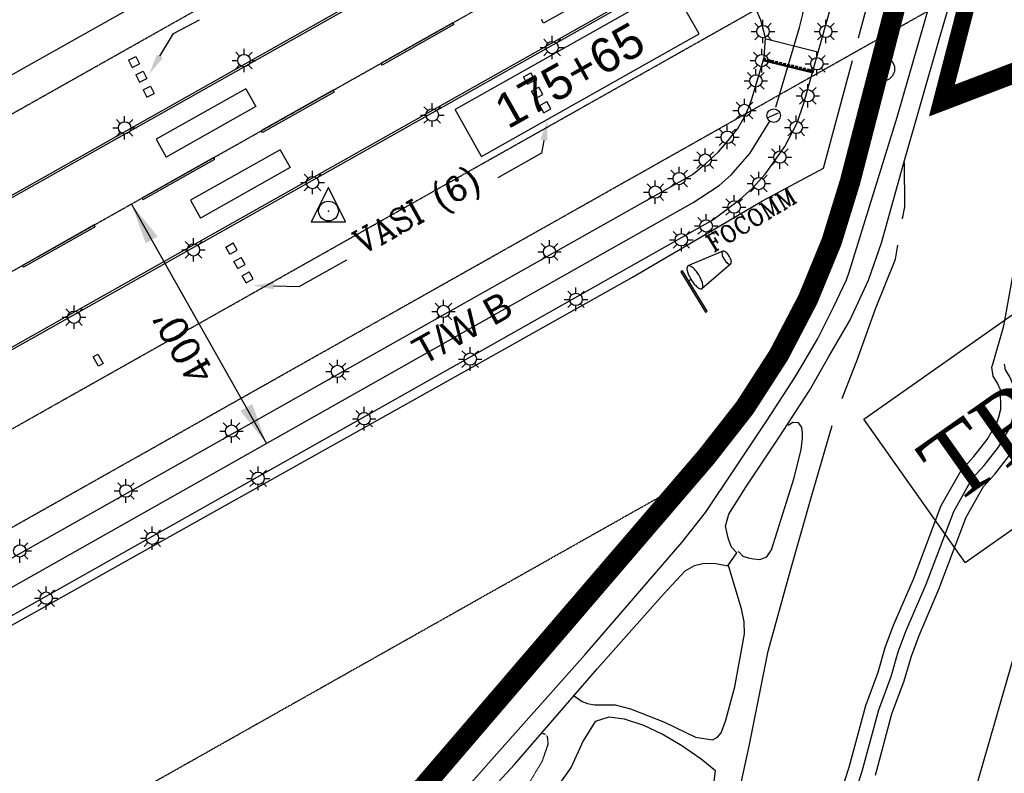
# Model space of a CAD drawing. Header units: feet. Extents: x 0 to 208040, y 0 to 211214.
# Tile 63 of 71: x 199729 to 201164, y 201903 to 203002. Entities that reach past the tile are written whole.
import ezdxf
from ezdxf.enums import TextEntityAlignment as Align

# ---------------------------------------------------------------- set-up
doc = ezdxf.new("R2010")
doc.units = ezdxf.units.FT
doc.header["$LTSCALE"] = 0.5
doc.header["$MEASUREMENT"] = 0
doc.header["$XCLIPFRAME"] = 0
for name, pattern in [('CENTER2', [1.125, 0.75, -0.125, 0.125, -0.125]), ('D100S10', [1, 0.5, 0.5]), ('D80S10', [1, 0.5, 0.5]), ('HIDDEN2', [0.1875, 0.125, -0.0625]), ('PHANTOM2', [1.25, 0.625, -0.125, 0.125, -0.125, 0.125, -0.125])]:
    doc.linetypes.add(name, pattern=pattern)
doc.layers.get('0').update_dxf_attribs({"linetype": 'CONTINUOUS'})
for name, color, linetype in [('1-OFA', 13, 'CENTER2'), ('1-RSA', 13, 'CENTER2'), ('1-RUNWAYCL', 5, 'CENTER2'), ('1-SIGNS', 5, 'CONTINUOUS'), ('1-TEXT', 1, 'CONTINUOUS'), ('1-VASI', 5, 'CONTINUOUS'), ('1-WCBTEXT', 1, 'CONTINUOUS'), ('1-WINDSOCK', 5, 'CONTINUOUS'), ('AIR-MARKING', 5, 'CONTINUOUS'), ('AIR-PAVED', 1, 'CONTINUOUS'), ('AIR-PAVED-T', 7, 'CONTINUOUS'), ('COAST', 5, 'CONTINUOUS'), ('COAST-LT1', 5, 'D80S10'), ('COAST-LT2', 5, 'D100S10'), ('E-NEWMARKING', 5, 'CONTINUOUS'), ('EX-ELECGATE', 11, 'CONTINUOUS'), ('F-BRL', 110, 'PHANTOM2'), ('F-STATIONOFFSET', 110, 'CONTINUOUS'), ('Future Property Line', 251, 'PHANTOM2'), ('HV-CONTROL', 11, 'CONTINUOUS'), ('image', 7, 'CONTINUOUS'), ('R-DIRT', 11, 'HIDDEN2'), ('R-PAVED', 11, 'CONTINUOUS'), ('RUNWAYLIGHTS', 11, 'CONTINUOUS'), ('TAXIWYPAVED', 5, 'CONTINUOUS'), ('TEXT', 1, 'CONTINUOUS'), ('TRACT1AREA', 3, 'CONTINUOUS')]:
    doc.layers.add(name, color=color, linetype=linetype)
doc.styles.add('ARIAL', font='ARIAL.TTF')
doc.styles.add('COMPLEX', font='complex.shx')
doc.styles.add('CVFONT05', font='ROMANC')
doc.styles.add('TIMES', font='times.shx')
picture_1 = doc.add_image_def('image1.jpg', size_in_pixel=(2000, 2400))

# ---------------------------------------------------------------- blocks, each defined once
blk = doc.blocks.new('HV-CONTROL', base_point=(0, 18.8))
blk.add_lwpolyline([(-25.1, 3.2), (24.9, 3.2), (-0.1, 53.2)], close=True)
blk.add_circle((-0.1, 18.8), 14.4)
blk.add_point((-0.1, 18.8))
blk = doc.blocks.new('WINDSOCK')
for points in [[(-0.022, 1.272), (-0.022, 0.012), (0.026, 0.012), (0.026, 1.272), (-0.022, 1.272)], [(1.213, 1.151), (0.221, 1.308)], [(0.101, 0.95), (0.026, 0.955)], [(1.213, 0.753), (0.221, 0.593)]]:
    blk.add_lwpolyline(points)
for points in [[(0.221, 1.308), (0.184, 1.29, 0.089204), (0.136, 1.203, 0.046169), (0.111, 1.097, 0.034314), (0.101, 0.95, 0.034314), (0.111, 0.804, 0.046169), (0.136, 0.697, 0.089204), (0.184, 0.61), (0.221, 0.593), (0.257, 0.61, 0.089204), (0.305, 0.697, 0.046169), (0.33, 0.804, 0.034314), (0.34, 0.95, 0.034314), (0.33, 1.097, 0.046169), (0.305, 1.203, 0.089204), (0.257, 1.29)], [(1.213, 1.151), (1.186, 1.14, 0.098445), (1.155, 1.092, 0.055694), (1.138, 1.033), (1.131, 0.952), (1.138, 0.871, 0.055694), (1.155, 0.811, 0.098445), (1.186, 0.764), (1.213, 0.753), (1.24, 0.764, 0.098445), (1.271, 0.811, 0.055694), (1.288, 0.871), (1.295, 0.952), (1.288, 1.033, 0.055694), (1.271, 1.092, 0.098445), (1.24, 1.14)]]:
    blk.add_lwpolyline(points, format="xyb", close=True)

msp = doc.modelspace()

# ---------------------------------------------------------------- linework, layer by layer
at = {"layer": '1-RSA'}
msp.add_line((196513.8, 201057.8), (200878.4, 203519), dxfattribs=at)
at = {"layer": '1-SIGNS'}
for p, q in [((199836.3, 202510.6), (199843.3, 202514.6)), ((199843.3, 202514.6), (199851.2, 202500.7)), ((199844.2, 202496.7), (199836.3, 202510.6)), ((199851.2, 202500.7), (199844.2, 202496.7))]:
    msp.add_line(p, q, dxfattribs=at)
at = {"layer": '1-TEXT'}
for p, q in [((199953.7, 202981.7), (199991.2, 203001.6)), ((199933.6, 202948.6), (199953.7, 202981.7)), ((200493.1, 202826.1), (200489.8, 202807.3)), ((200489.8, 202807.3), (200426.3, 202771.5)), ((200136.8, 202612.9), (200206.1, 202652)), ((200099.4, 202613.8), (200136.8, 202612.9))]:
    msp.add_line(p, q, dxfattribs=at)
for points in [[(199929.4, 202951.2), (199937.9, 202946), (199918.1, 202922.9)], [(200488.1, 202827), (200498, 202825.3), (200498.2, 202855.7)], [(200099.3, 202608.8), (200099.5, 202618.8), (200069.4, 202614.5)]]:
    msp.add_solid(points, dxfattribs=at)
at = {"layer": '1-VASI'}
for p, q in [((199888, 202943), (199898.7, 202948.3)), ((199888, 202943), (199893.2, 202932.2)), ((199898.7, 202948.3), (199904, 202937.5)), ((199893.2, 202932.2), (199904, 202937.5)), ((199898.5, 202921.5), (199909.3, 202926.8)), ((199898.5, 202921.5), (199903.8, 202910.7)), ((199903.8, 202910.7), (199914.6, 202916)), ((199909.3, 202926.8), (199914.6, 202916)), ((200463.6, 202918.6), (200474, 202924.5)), ((200469.4, 202908.1), (200463.6, 202918.6)), ((200469.4, 202908.1), (200479.9, 202914)), ((200479.9, 202914), (200474, 202924.5)), ((199909.1, 202899.9), (199919.9, 202905.2)), ((199909.1, 202899.9), (199914.4, 202889.2)), ((199919.9, 202905.2), (199925.2, 202894.5)), ((200475.3, 202897.7), (200485.8, 202903.6)), ((200491.7, 202893.1), (200485.8, 202903.6)), ((199914.4, 202889.2), (199925.2, 202894.5)), ((200481.2, 202887.2), (200475.3, 202897.7)), ((200481.2, 202887.2), (200491.7, 202893.1)), ((200487.1, 202876.8), (200497.6, 202882.7)), ((200493, 202866.3), (200487.1, 202876.8)), ((200493, 202866.3), (200503.5, 202872.2)), ((200503.5, 202872.2), (200497.6, 202882.7)), ((200029.7, 202670.6), (200040.2, 202676.5)), ((200035.6, 202660.1), (200029.7, 202670.6)), ((200046, 202666), (200040.2, 202676.5)), ((200035.6, 202660.1), (200046, 202666)), ((200041.5, 202649.7), (200051.9, 202655.5)), ((200057.8, 202645.1), (200051.9, 202655.5)), ((200047.4, 202639.2), (200041.5, 202649.7)), ((200047.4, 202639.2), (200057.8, 202645.1)), ((200053.3, 202628.7), (200063.7, 202634.6)), ((200059.2, 202618.3), (200053.3, 202628.7)), ((200069.6, 202624.2), (200063.7, 202634.6)), ((200059.2, 202618.3), (200069.6, 202624.2))]:
    msp.add_line(p, q, dxfattribs=at)
at = {"layer": '1-WCBTEXT'}
msp.add_line((199892.2, 202733.3), (200088.9, 202384.4), dxfattribs=at)
for points in [[(199913, 202676.1), (199930.4, 202685.9), (199892.2, 202733.3)], [(200068.2, 202441.6), (200050.8, 202431.8), (200088.9, 202384.4)]]:
    msp.add_solid(points, dxfattribs=at)
at = {"layer": 'AIR-MARKING'}
for points, elevation in [([(200367.1, 202500), (200739.4, 202710.1), (200778.6, 202739.8), (200796.5, 202756.1), (200815.6, 202776.9), (200844.2, 202816.9), (200862.2, 202851.5), (200871.8, 202880.3), (200969.7, 203228.6)], 10.7), ([(200831.3, 202874.4), (200865.6, 202990.6), (200870.6, 203009.8), (200873.4, 203028.5), (200870.8, 203058), (200864.7, 203079), (200827.3, 203148.1)], 14), ([(200219, 202500), (200709.6, 202776.5), (200728.7, 202791.9), (200747.8, 202809.4), (200761.6, 202825.9), (200775.6, 202843.4), (200786.8, 202862.7), (200795.4, 202883.1), (200814.1, 202946.6), (200816.2, 202975.3), (200809.5, 203001.2), (200802.2, 203017.9), (200793.5, 203031.1), (200782.5, 203043.4), (200766.9, 203054.2), (200747.7, 203061.1), (200710, 203066.2), (200665.4, 203056.6)], 15.3), ([(200815.3, 202974.4), (200892.4, 202955.2)], 14.2), ([(200818.6, 202859), (200835.1, 202866.3)], 14.2), ([(200293.6, 202500), (200710.9, 202735.6), (200748.6, 202760.5), (200765.9, 202775.8), (200793.2, 202807.1), (200822.7, 202854)], 9.9), ([(198240.1, 201035.4), (199182.2, 201908.6), (199199.8, 201922.2), (199224.7, 201939.2), (199260.2, 201959.6), (200219, 202500)], 15.3), ([(198575.7, 201245.1), (198838.3, 201489.9), (199238.6, 201859.4), (199267.2, 201879.3), (200367.1, 202500)], 10.7), ([(199318.5, 201949.5), (200293.6, 202500)], 9.9)]:
    msp.add_lwpolyline(points, dxfattribs=dict(at, elevation=elevation))
msp.add_circle((200828.1, 202862.1, 14.5), 9.9, dxfattribs=at)
at = {"layer": 'AIR-PAVED', "elevation": 8.3}
for points in [[(198706.6, 202351.4), (199021.9, 202528.3), (199239.3, 202651.5), (199492.2, 202793.4), (199735.1, 202931.4), (200093.9, 203133.2), (200470.8, 203345.2), (200770.7, 203514.4), (200786, 203523.9)], [(200951.6, 202975.3), (201036.8, 203290.9)]]:
    msp.add_lwpolyline(points, dxfattribs=at)
at = {"layer": 'E-NEWMARKING'}
for p, q in [((200931.5, 203430.1), (199653.5, 202709.6)), ((200933, 203427.5), (199655, 202707)), ((200558.1, 203033.6), (200492.7, 202996.8)), ((200492.7, 202996.8), (200489.8, 203002)), ((200360.4, 202997.3), (200255.9, 202938.4)), ((200361.9, 202994.7), (200257.3, 202935.8)), ((200360.4, 202997.3), (200361.1, 202996)), ((200361.9, 202994.7), (200361.1, 202996)), ((200812.6, 202943.1, 14.2), (200812.5, 202942.6, 14.2)), ((200812.5, 202942.6, 14.2), (200885.2, 202924.5, 14.2)), ((200812.6, 202943.1, 14.2), (200885.3, 202924.9, 14.2)), ((200812.8, 202944.1, 14.2), (200812.7, 202943.6, 14.2)), ((200812.7, 202943.6, 14.2), (200885.5, 202925.4, 14.2)), ((200812.8, 202944.1, 14.2), (200885.6, 202925.9, 14.2)), ((200813.1, 202945.1, 14.2), (200812.9, 202944.6, 14.2)), ((200812.9, 202944.6, 14.2), (200815.9, 202943.8, 14.2)), ((200813.1, 202945.1, 14.2), (200816, 202944.3, 14.2)), ((200813.3, 202946, 14.2), (200813.2, 202945.5, 14.2)), ((200813.2, 202945.5, 14.2), (200816.1, 202944.8, 14.2)), ((200813.3, 202946, 14.2), (200816.2, 202945.3, 14.2)), ((200816, 202944.3, 14.2), (200815.9, 202943.8, 14.2)), ((200816.2, 202945.3, 14.2), (200816.1, 202944.8, 14.2)), ((200818.9, 202943.6, 14.2), (200818.8, 202943.1, 14.2)), ((200818.8, 202943.1, 14.2), (200821.7, 202942.4, 14.2)), ((200818.9, 202943.6, 14.2), (200821.8, 202942.9, 14.2)), ((200819.1, 202944.6, 14.2), (200819, 202944.1, 14.2)), ((200819, 202944.1, 14.2), (200821.9, 202943.4, 14.2)), ((200819.1, 202944.6, 14.2), (200822, 202943.8, 14.2)), ((200821.8, 202942.9, 14.2), (200821.7, 202942.4, 14.2)), ((200822, 202943.8, 14.2), (200821.9, 202943.4, 14.2)), ((200824.7, 202942.1, 14.2), (200824.6, 202941.7, 14.2)), ((200824.7, 202942.1, 14.2), (200827.6, 202941.4, 14.2)), ((200824.9, 202943.1, 14.2), (200824.8, 202942.6, 14.2)), ((200824.8, 202942.6, 14.2), (200827.7, 202941.9, 14.2)), ((200824.9, 202943.1, 14.2), (200827.9, 202942.4, 14.2)), ((200827.9, 202942.4, 14.2), (200827.7, 202941.9, 14.2)), ((200255.9, 202938.4), (200256.6, 202937.1)), ((200257.3, 202935.8), (200256.6, 202937.1)), ((200824.6, 202941.7, 14.2), (200827.5, 202940.9, 14.2)), ((200827.6, 202941.4, 14.2), (200827.5, 202940.9, 14.2)), ((200830.5, 202940.7, 14.2), (200830.4, 202940.2, 14.2)), ((200830.4, 202940.2, 14.2), (200833.3, 202939.5, 14.2)), ((200830.5, 202940.7, 14.2), (200833.4, 202940, 14.2)), ((200830.8, 202941.7, 14.2), (200830.6, 202941.2, 14.2)), ((200830.6, 202941.2, 14.2), (200833.6, 202940.5, 14.2)), ((200830.8, 202941.7, 14.2), (200833.7, 202940.9, 14.2)), ((200833.4, 202940, 14.2), (200833.3, 202939.5, 14.2)), ((200833.7, 202940.9, 14.2), (200833.6, 202940.5, 14.2)), ((200836.3, 202939.2, 14.2), (200836.2, 202938.8, 14.2)), ((200836.2, 202938.8, 14.2), (200839.1, 202938, 14.2)), ((200836.3, 202939.2, 14.2), (200839.3, 202938.5, 14.2)), ((200836.6, 202940.2, 14.2), (200836.5, 202939.7, 14.2)), ((200836.5, 202939.7, 14.2), (200839.4, 202939, 14.2)), ((200836.6, 202940.2, 14.2), (200839.5, 202939.5, 14.2)), ((200839.3, 202938.5, 14.2), (200839.1, 202938, 14.2)), ((200839.5, 202939.5, 14.2), (200839.4, 202939, 14.2)), ((200842.2, 202937.8, 14.2), (200842, 202937.3, 14.2)), ((200842, 202937.3, 14.2), (200845, 202936.6, 14.2)), ((200842.2, 202937.8, 14.2), (200845.1, 202937.1, 14.2)), ((200842.4, 202938.8, 14.2), (200842.3, 202938.3, 14.2)), ((200842.3, 202938.3, 14.2), (200845.2, 202937.5, 14.2)), ((200842.4, 202938.8, 14.2), (200845.3, 202938, 14.2)), ((200845.1, 202937.1, 14.2), (200845, 202936.6, 14.2)), ((200845.3, 202938, 14.2), (200845.2, 202937.5, 14.2)), ((200848, 202936.3, 14.2), (200847.9, 202935.8, 14.2)), ((200847.9, 202935.8, 14.2), (200850.8, 202935.1, 14.2)), ((200848, 202936.3, 14.2), (200850.9, 202935.6, 14.2)), ((200848.2, 202937.3, 14.2), (200848.1, 202936.8, 14.2)), ((200848.1, 202936.8, 14.2), (200851, 202936.1, 14.2)), ((200848.2, 202937.3, 14.2), (200851.1, 202936.6, 14.2)), ((200850.9, 202935.6, 14.2), (200850.8, 202935.1, 14.2)), ((200851.1, 202936.6, 14.2), (200851, 202936.1, 14.2)), ((200853.8, 202934.9, 14.2), (200853.7, 202934.4, 14.2)), ((200856.6, 202933.7, 14.2), (200853.7, 202934.4, 14.2)), ((200856.7, 202934.2, 14.2), (200853.8, 202934.9, 14.2)), ((200854.1, 202935.9, 14.2), (200853.9, 202935.4, 14.2)), ((200856.8, 202934.6, 14.2), (200853.9, 202935.4, 14.2)), ((200857, 202935.1, 14.2), (200854.1, 202935.9, 14.2)), ((200856.7, 202934.2, 14.2), (200856.6, 202933.7, 14.2)), ((200857, 202935.1, 14.2), (200856.8, 202934.6, 14.2)), ((200859.6, 202933.4, 14.2), (200859.5, 202932.9, 14.2)), ((200862.4, 202932.2, 14.2), (200859.5, 202932.9, 14.2)), ((200862.5, 202932.7, 14.2), (200859.6, 202933.4, 14.2)), ((200859.9, 202934.4, 14.2), (200859.8, 202933.9, 14.2)), ((200862.7, 202933.2, 14.2), (200859.8, 202933.9, 14.2)), ((200862.8, 202933.7, 14.2), (200859.9, 202934.4, 14.2)), ((200862.5, 202932.7, 14.2), (200862.4, 202932.2, 14.2)), ((200862.8, 202933.7, 14.2), (200862.7, 202933.2, 14.2)), ((200865.5, 202932, 14.2), (200865.3, 202931.5, 14.2)), ((200868.2, 202930.8, 14.2), (200865.3, 202931.5, 14.2)), ((200868.4, 202931.2, 14.2), (200865.5, 202932, 14.2)), ((200865.7, 202932.9, 14.2), (200865.6, 202932.5, 14.2)), ((200868.5, 202931.7, 14.2), (200865.6, 202932.5, 14.2)), ((200868.6, 202932.2, 14.2), (200865.7, 202932.9, 14.2)), ((200868.4, 202931.2, 14.2), (200868.2, 202930.8, 14.2)), ((200868.6, 202932.2, 14.2), (200868.5, 202931.7, 14.2)), ((200871.3, 202930.5, 14.2), (200871.2, 202930, 14.2)), ((200874.1, 202929.3, 14.2), (200871.2, 202930, 14.2)), ((200874.2, 202929.8, 14.2), (200871.3, 202930.5, 14.2)), ((200871.5, 202931.5, 14.2), (200871.4, 202931, 14.2)), ((200874.3, 202930.3, 14.2), (200871.4, 202931, 14.2)), ((200874.4, 202930.8, 14.2), (200871.5, 202931.5, 14.2)), ((200874.2, 202929.8, 14.2), (200874.1, 202929.3, 14.2)), ((200874.4, 202930.8, 14.2), (200874.3, 202930.3, 14.2)), ((200877.1, 202929.1, 14.2), (200877, 202928.6, 14.2)), ((200879.9, 202927.9, 14.2), (200877, 202928.6, 14.2)), ((200880, 202928.3, 14.2), (200877.1, 202929.1, 14.2)), ((200877.3, 202930, 14.2), (200877.2, 202929.6, 14.2)), ((200880.1, 202928.8, 14.2), (200877.2, 202929.6, 14.2)), ((200880.2, 202929.3, 14.2), (200877.3, 202930, 14.2)), ((200880, 202928.3, 14.2), (200879.9, 202927.9, 14.2)), ((200880.2, 202929.3, 14.2), (200880.1, 202928.8, 14.2)), ((200882.9, 202927.6, 14.2), (200882.8, 202927.1, 14.2)), ((200885.8, 202926.9, 14.2), (200882.9, 202927.6, 14.2)), ((200883.2, 202928.6, 14.2), (200883, 202928.1, 14.2)), ((200885.9, 202927.4, 14.2), (200883, 202928.1, 14.2)), ((200886.1, 202927.9, 14.2), (200883.2, 202928.6, 14.2)), ((200886.1, 202927.9, 14.2), (200885.9, 202927.4, 14.2)), ((200885.7, 202926.4, 14.2), (200882.8, 202927.1, 14.2)), ((200885.3, 202924.9, 14.2), (200885.2, 202924.5, 14.2)), ((200885.6, 202925.9, 14.2), (200885.5, 202925.4, 14.2)), ((200885.8, 202926.9, 14.2), (200885.7, 202926.4, 14.2)), ((200058.7, 202901.3), (199928, 202827.6)), ((200058.7, 202901.3), (200073.4, 202875.2)), ((200186.2, 202899.1), (200081.6, 202840.2)), ((200186.2, 202899.1), (200186.9, 202897.8)), ((200187.7, 202896.5), (200083.1, 202837.6)), ((200187.7, 202896.5), (200186.9, 202897.8)), ((200073.4, 202875.2), (199942.7, 202801.5)), ((199928, 202827.6), (199942.7, 202801.5)), ((200081.6, 202840.2), (200082.4, 202838.9)), ((200083.1, 202837.6), (200082.4, 202838.9)), ((200012, 202800.9), (199907.4, 202742)), ((200013.4, 202798.3), (199908.9, 202739.4)), ((200108.8, 202812.4), (199978.1, 202738.8)), ((200012, 202800.9), (200012.7, 202799.6)), ((200013.4, 202798.3), (200012.7, 202799.6)), ((200108.8, 202812.4), (200123.5, 202786.3)), ((200123.5, 202786.3), (199992.8, 202712.6)), ((199907.4, 202742), (199908.2, 202740.7)), ((199908.9, 202739.4), (199908.2, 202740.7)), ((199978.1, 202738.8), (199992.8, 202712.6)), ((199837.7, 202702.7), (199733.2, 202643.7)), ((199839.2, 202700.1), (199734.7, 202641.1)), ((199837.7, 202702.7), (199838.5, 202701.4)), ((199839.2, 202700.1), (199838.5, 202701.4)), ((199733.2, 202643.7), (199733.9, 202642.4)), ((199734.7, 202641.1), (199733.9, 202642.4)), ((199748.3, 202541.5), (199571.5, 202441.8)), ((199749.8, 202538.9), (199573, 202439.2))]:
    msp.add_line(p, q, dxfattribs=at)
at = {"layer": 'EX-ELECGATE'}
msp.add_circle((200986.3, 202930.3), 18, dxfattribs=at)
at = {"layer": 'F-BRL', "ltscale": 2}
msp.add_line((196776.1, 200115.1), (200696.7, 202325.9), dxfattribs=at)
at = {"layer": 'F-STATIONOFFSET'}
for p, q in [((200681, 203049.7, 3.7), (200363.9, 202870.9, 3.7)), ((200719.5, 202981.4, 3.7), (200681, 203049.7, 3.7)), ((200402.5, 202802.6, 3.7), (200719.5, 202981.4, 3.7)), ((200402.5, 202802.6, 3.7), (200363.9, 202870.9, 3.7))]:
    msp.add_line(p, q, dxfattribs=at)
at = {"layer": 'Future Property Line'}
msp.add_lwpolyline([(201073.2, 202884.1, 25, 25, 0), (201437, 204293.2, 25, 25, 0), (201598, 204418.8, 25, 25, 0), (201498, 204137, 25, 25, 0), (201432.5, 203841, 25, 25, 0), (201444, 203740, 25, 25, 0), (201504, 203760.5, 25, 25, 0), (201571, 203745.5, 25, 25, 0), (201597.5, 203697, 25, 25, 0), (201578.5, 203657.5, 25, 25, 0), (201535.5, 203648, 25, 25, 0), (201541.5, 203625.5, 25, 25, 0), (201539.5, 203588, 25, 25, 0), (201524.5, 203550.5, 25, 25, 0), (201440, 203505.5, 25, 25, 0), (201387, 203129, 25, 25, 0), (201334.4, 202983.8, 30, 30, 0), (201073.2, 202884.1, 0, 0, 0)], format="xyseb", dxfattribs=at)
at = {"layer": 'R-DIRT', "elevation": 119.2}
msp.add_lwpolyline([(200461.7, 201872.3), (200490.9, 201921.1), (200499.6, 201946), (200498.5, 201957.4), (200494, 201960.8), (200489.8, 201961.4)], dxfattribs=at)
at = {"layer": 'R-PAVED'}
msp.add_lwpolyline([(199639.8, 201303.2), (199734.4, 201369.6), (199837.3, 201434.7), (199907.4, 201476.3), (199985.3, 201523.8), (200044.7, 201562.8), (200082, 201588.9), (200124.8, 201623), (200162.5, 201653.6), (200199.3, 201686.4), (200246.8, 201733.3), (200315.1, 201807.5), (200413.1, 201918.6), (200553.5, 202076.8), (200694.4, 202239.8), (200728.8, 202283.8), (200770.8, 202347), (200818.4, 202418), (200859, 202480.5), (200870.6, 202500)], dxfattribs=at)
for points, elevation in [([(200384.9, 201845.3), (200450.5, 201916.5), (200571.5, 202056.1), (200667.3, 202164.5), (200698.9, 202198.6), (200712.5, 202206.2), (200727, 202209.7), (200743.6, 202209.5), (200761.3, 202206), (200774.6, 202224.8), (200766.8, 202233.3), (200762.2, 202245), (200758, 202263.9), (200762.6, 202281.2), (200787.7, 202320.7), (200836, 202393.5), (200880.1, 202461.4), (200902.3, 202500)], 48.1), ([(200927.9, 202449.8), (200947.4, 202500)], 15), ([(200775.9, 202226.9), (200777.6, 202225.9), (200783.2, 202220), (200791, 202217.4), (200798.9, 202215.9), (200807.7, 202215.3), (200818.3, 202218.9), (200825.1, 202229.3), (200858.1, 202334.1), (200867.9, 202375.6), (200869.9, 202391.8), (200870.1, 202399.8), (200869.3, 202407.9), (200864.2, 202414.3), (200855.9, 202414.8), (200849.1, 202410.3)], 15), ([(200746.5, 200483.6), (200746.1, 200489.2), (200737.8, 200623.3), (200729, 200731.6), (200719.2, 200887.1), (200715.3, 201005.2), (200708.3, 201097.3), (200706.3, 201198.3), (200708.9, 201292.8), (200710.4, 201370.5), (200718.1, 201465.5), (200727.2, 201569.8), (200739, 201679.5), (200758.1, 201784.5), (200792.5, 201943.1), (200819.8, 202081.7), (200852.3, 202197.8), (200883, 202306.8), (200913.3, 202410.5)], 15), ([(200535.7, 202017.3), (200549.1, 202008.3), (200556.6, 202005.1), (200566.9, 202003.4), (200596.9, 202003.3), (200619.4, 201997.5), (200668.9, 201978.1), (200714.1, 201956.3), (200738.9, 201952.1), (200746.2, 201956), (200751.4, 201962.5), (200758.1, 201979.6), (200771.5, 202029.6), (200785.4, 202106.6), (200785.1, 202124.1), (200781.2, 202143.2), (200761.8, 202207.6)], 30), ([(200728.3, 201790.5), (200743.1, 201906.9), (200722.4, 201924.1), (200694.4, 201943.3), (200665.7, 201960.7), (200638.7, 201973.4), (200610.5, 201982.5), (200588, 201985.1), (200568.1, 201979.1), (200550.5, 201950.7), (200533, 201912.6), (200511.4, 201882.2)], 35)]:
    msp.add_lwpolyline(points, dxfattribs=dict(at, elevation=elevation))
at = {"layer": 'RUNWAYLIGHTS'}
for p, q in [((200812.5, 202993.7), (200812.5, 203001.8)), ((200904, 202993.8), (200904, 203001.9)), ((200795.4, 202984.7), (200803.5, 202984.7)), ((200806.2, 202991.1), (200800.4, 202996.8)), ((200818.9, 202991.1), (200824.6, 202996.8)), ((200821.5, 202984.7), (200829.6, 202984.7)), ((200886.9, 202984.8), (200895, 202984.8)), ((200897.7, 202991.2), (200891.9, 202996.9)), ((200910.4, 202991.2), (200916.1, 202996.9)), ((200913, 202984.8), (200921.1, 202984.8)), ((200498.7, 202967.6), (200493, 202973.4)), ((200505.1, 202970.3), (200505.1, 202978.4)), ((200511.4, 202967.6), (200517.2, 202973.4)), ((200806.2, 202978.4), (200800.4, 202972.7)), ((200812.5, 202967.6), (200812.5, 202975.7)), ((200818.9, 202978.4), (200824.6, 202972.7)), ((200897.7, 202978.5), (200891.9, 202972.7)), ((200904, 202967.7), (200904, 202975.8)), ((200910.4, 202978.5), (200916.1, 202972.7)), ((200056.2, 202951.4), (200056.2, 202959.5)), ((200488, 202961.3), (200496.1, 202961.3)), ((200514.1, 202961.3), (200522.2, 202961.3)), ((200810.8, 202951.3), (200810.8, 202959.4)), ((200039.1, 202942.4), (200047.2, 202942.4)), ((200049.8, 202948.7), (200044.1, 202954.5)), ((200062.5, 202948.7), (200068.3, 202954.5)), ((200065.2, 202942.4), (200073.3, 202942.4)), ((200498.7, 202954.9), (200493, 202949.2)), ((200505.1, 202944.2), (200505.1, 202952.3)), ((200511.4, 202954.9), (200517.2, 202949.2)), ((200793.7, 202942.3), (200801.8, 202942.3)), ((200804.4, 202948.7), (200798.7, 202954.4)), ((200817.1, 202948.7), (200822.9, 202954.4)), ((200819.8, 202942.3), (200827.9, 202942.3)), ((200884.7, 202944.1), (200879, 202949.9)), ((200891.1, 202946.8), (200891.1, 202954.9)), ((200897.4, 202944.1), (200903.2, 202949.9)), ((200049.8, 202936), (200044.1, 202930.3)), ((200056.2, 202925.3), (200056.2, 202933.4)), ((200062.5, 202936), (200068.3, 202930.3)), ((200804.4, 202935.9), (200798.7, 202930.2)), ((200802.2, 202921.8), (200802.2, 202929.9)), ((200810.8, 202925.2), (200810.8, 202933.3)), ((200817.1, 202935.9), (200822.9, 202930.2)), ((200874, 202937.8), (200882.1, 202937.8)), ((200884.7, 202931.4), (200879, 202925.7)), ((200891.1, 202920.7), (200891.1, 202928.8)), ((200897.4, 202931.4), (200903.2, 202925.7)), ((200900.1, 202937.8), (200908.2, 202937.8)), ((200795.8, 202919.2), (200790.1, 202924.9)), ((200808.5, 202919.2), (200814.3, 202924.9)), ((200785.1, 202912.8), (200793.2, 202912.8)), ((200795.8, 202906.4), (200790.1, 202900.7)), ((200802.2, 202895.7), (200802.2, 202903.8)), ((200808.5, 202906.4), (200814.3, 202900.7)), ((200811.2, 202912.8), (200819.3, 202912.8)), ((200871.6, 202897.5), (200865.8, 202903.2)), ((200877.9, 202900.1), (200877.9, 202908.2)), ((200884.3, 202897.5), (200890, 202903.2)), ((200785.6, 202878.7), (200785.6, 202886.8)), ((200860.8, 202891.1), (200868.9, 202891.1)), ((200871.6, 202884.8), (200865.8, 202879)), ((200884.3, 202884.8), (200890, 202879)), ((200886.9, 202891.1), (200895, 202891.1)), ((200324.2, 202869.4), (200318.5, 202875.1)), ((200330.6, 202872), (200330.6, 202880.1)), ((200337, 202869.4), (200342.7, 202875.1)), ((200779.3, 202876), (200773.6, 202881.7)), ((200792, 202876), (200797.7, 202881.7)), ((200877.9, 202874), (200877.9, 202882.1)), ((199875.9, 202850.6), (199870.2, 202856.3)), ((199882.3, 202853.2), (199882.3, 202861.3)), ((199888.6, 202850.6), (199894.4, 202856.3)), ((200313.5, 202863), (200321.6, 202863)), ((200324.2, 202856.6), (200318.5, 202850.9)), ((200337, 202856.6), (200342.7, 202850.9)), ((200339.6, 202863), (200347.7, 202863)), ((200768.5, 202869.7), (200776.6, 202869.7)), ((200779.3, 202863.3), (200773.6, 202857.6)), ((200785.6, 202852.6), (200785.6, 202860.7)), ((200792, 202863.3), (200797.7, 202857.6)), ((200794.6, 202869.7), (200802.7, 202869.7)), ((200854.6, 202851.3), (200848.9, 202857.1)), ((200861, 202854), (200861, 202862.1)), ((200867.4, 202851.3), (200873.1, 202857.1)), ((199865.2, 202844.2), (199873.3, 202844.2)), ((199891.3, 202844.2), (199899.4, 202844.2)), ((200330.6, 202845.9), (200330.6, 202854)), ((200754.1, 202836.8), (200748.4, 202842.5)), ((200760.5, 202839.5), (200760.5, 202847.6)), ((200766.8, 202836.8), (200772.5, 202842.5)), ((200843.9, 202845), (200852, 202845)), ((200870, 202845), (200878.1, 202845)), ((199875.9, 202837.9), (199870.2, 202832.1)), ((199882.3, 202827.1), (199882.3, 202835.2)), ((199888.6, 202837.9), (199894.4, 202832.1)), ((200743.4, 202830.5), (200751.5, 202830.5)), ((200769.5, 202830.5), (200777.6, 202830.5)), ((200854.6, 202838.6), (200848.9, 202832.9)), ((200861, 202827.9), (200861, 202836)), ((200867.4, 202838.6), (200873.1, 202832.9)), ((200728.4, 202806.2), (200728.4, 202814.3)), ((200754.1, 202824.1), (200748.4, 202818.4)), ((200760.5, 202813.4), (200760.5, 202821.5)), ((200766.8, 202824.1), (200772.5, 202818.4)), ((200830.7, 202808), (200825, 202813.7)), ((200837.1, 202810.6), (200837.1, 202818.7)), ((200843.5, 202808), (200849.2, 202813.7)), ((200722, 202803.5), (200716.3, 202809.3)), ((200734.7, 202803.5), (200740.5, 202809.3)), ((200820, 202801.6), (200828.1, 202801.6)), ((200846.1, 202801.6), (200854.2, 202801.6)), ((200690.4, 202779.4), (200690.4, 202787.5)), ((200711.3, 202797.2), (200719.4, 202797.2)), ((200722, 202790.8), (200716.3, 202785.1)), ((200728.4, 202780.1), (200728.4, 202788.2)), ((200734.7, 202790.8), (200740.5, 202785.1)), ((200737.4, 202797.2), (200745.5, 202797.2)), ((200830.7, 202795.2), (200825, 202789.5)), ((200837.1, 202784.5), (200837.1, 202792.6)), ((200843.5, 202795.2), (200849.2, 202789.5)), ((200149.9, 202770.9), (200144.1, 202776.6)), ((200156.2, 202773.5), (200156.2, 202781.6)), ((200162.6, 202770.9), (200168.3, 202776.6)), ((200673.3, 202770.4), (200681.4, 202770.4)), ((200684.1, 202776.8), (200678.3, 202782.5)), ((200696.8, 202776.8), (200702.5, 202782.5)), ((200699.4, 202770.4), (200707.5, 202770.4)), ((200800.1, 202769.5), (200794.3, 202775.2)), ((200806.4, 202772.1), (200806.4, 202780.2)), ((200812.8, 202769.5), (200818.5, 202775.2)), ((200139.1, 202764.5), (200147.2, 202764.5)), ((200149.9, 202758.2), (200144.1, 202752.4)), ((200156.2, 202747.4), (200156.2, 202755.5)), ((200162.6, 202758.2), (200168.3, 202752.4)), ((200165.2, 202764.5), (200173.3, 202764.5)), ((200649.3, 202757), (200643.5, 202762.7)), ((200655.6, 202759.6), (200655.6, 202767.7)), ((200662, 202757), (200667.7, 202762.7)), ((200684.1, 202764.1), (200678.3, 202758.3)), ((200690.4, 202753.3), (200690.4, 202761.4)), ((200696.8, 202764.1), (200702.5, 202758.3)), ((200789.3, 202763.1), (200797.4, 202763.1)), ((200800.1, 202756.7), (200794.3, 202751)), ((200812.8, 202756.7), (200818.5, 202751)), ((200815.4, 202763.1), (200823.5, 202763.1)), ((200638.5, 202750.6), (200646.6, 202750.6)), ((200649.3, 202744.3), (200643.5, 202738.5)), ((200655.6, 202733.5), (200655.6, 202741.6)), ((200662, 202744.3), (200667.7, 202738.5)), ((200664.6, 202750.6), (200672.7, 202750.6)), ((200764.1, 202735.2), (200758.4, 202740.9)), ((200770.5, 202737.9), (200770.5, 202746)), ((200776.8, 202735.2), (200782.6, 202740.9)), ((200806.4, 202746), (200806.4, 202754.1)), ((200753.4, 202728.9), (200761.5, 202728.9)), ((200779.5, 202728.9), (200787.6, 202728.9)), ((200723.3, 202707.6), (200717.6, 202713.4)), ((200729.7, 202710.3), (200729.7, 202718.4)), ((200736, 202707.6), (200741.8, 202713.4)), ((200764.1, 202722.5), (200758.4, 202716.8)), ((200770.5, 202711.8), (200770.5, 202719.9)), ((200776.8, 202722.5), (200782.6, 202716.8)), ((200693.5, 202690.2), (200693.5, 202698.3)), ((200712.6, 202701.3), (200720.7, 202701.3)), ((200738.7, 202701.3), (200746.8, 202701.3)), ((199982.5, 202675.4), (199982.5, 202683.5)), ((200687.2, 202687.6), (200681.4, 202693.3)), ((200699.9, 202687.6), (200705.6, 202693.3)), ((200723.3, 202694.9), (200717.6, 202689.2)), ((200729.7, 202684.2), (200729.7, 202692.3)), ((200736, 202694.9), (200741.8, 202689.2)), ((199976.2, 202672.7), (199970.5, 202678.5)), ((199988.9, 202672.7), (199994.6, 202678.5)), ((200495.1, 202670), (200489.3, 202675.8)), ((200501.4, 202672.7), (200501.4, 202680.8)), ((200507.8, 202670), (200513.5, 202675.8)), ((200676.4, 202681.2), (200684.5, 202681.2)), ((200687.2, 202674.9), (200681.4, 202669.1)), ((200693.5, 202664.1), (200693.5, 202672.2)), ((200699.9, 202674.9), (200705.6, 202669.1)), ((200702.5, 202681.2), (200710.6, 202681.2)), ((199965.4, 202666.4), (199973.5, 202666.4)), ((199976.2, 202660), (199970.5, 202654.3)), ((199982.5, 202649.3), (199982.5, 202657.4)), ((199988.9, 202660), (199994.6, 202654.3)), ((199991.5, 202666.4), (199999.6, 202666.4)), ((200484.3, 202663.7), (200492.4, 202663.7)), ((200495.1, 202657.3), (200489.3, 202651.6)), ((200507.8, 202657.3), (200513.5, 202651.6)), ((200510.4, 202663.7), (200518.5, 202663.7)), ((200501.4, 202646.6), (200501.4, 202654.7)), ((200533.6, 202600.7), (200527.9, 202606.4)), ((200540, 202603.3), (200540, 202611.4)), ((200546.4, 202600.7), (200552.1, 202606.4)), ((199808.5, 202577.3), (199808.5, 202585.4)), ((200340.5, 202583.1), (200334.8, 202588.8)), ((200346.9, 202585.7), (200346.9, 202593.8)), ((200353.2, 202583.1), (200359, 202588.8)), ((200522.9, 202594.3), (200531, 202594.3)), ((200533.6, 202587.9), (200527.9, 202582.2)), ((200540, 202577.2), (200540, 202585.3)), ((200546.4, 202587.9), (200552.1, 202582.2)), ((200549, 202594.3), (200557.1, 202594.3)), ((199802.2, 202574.7), (199796.5, 202580.4)), ((199814.9, 202574.7), (199820.6, 202580.4)), ((200329.8, 202576.7), (200337.9, 202576.7)), ((200340.5, 202570.3), (200334.8, 202564.6)), ((200353.2, 202570.3), (200359, 202564.6)), ((200355.9, 202576.7), (200364, 202576.7)), ((199791.4, 202568.3), (199799.5, 202568.3)), ((199802.2, 202561.9), (199796.5, 202556.2)), ((199808.5, 202551.2), (199808.5, 202559.3)), ((199814.9, 202561.9), (199820.6, 202556.2)), ((199817.5, 202568.3), (199825.6, 202568.3)), ((200346.9, 202559.6), (200346.9, 202567.7)), ((200379.5, 202513.7), (200373.8, 202519.4)), ((200385.9, 202516.3), (200385.9, 202524.4)), ((200392.2, 202513.7), (200398, 202519.4)), ((200186.1, 202495.6, 12.9), (200180.3, 202501.4, 12.9)), ((200192.4, 202498.3, 12.9), (200192.4, 202506.4, 12.9)), ((200198.8, 202495.6, 12.9), (200204.5, 202501.4, 12.9)), ((200368.8, 202507.3), (200376.9, 202507.3)), ((200379.5, 202500.9), (200373.8, 202495.2)), ((200385.9, 202490.2), (200385.9, 202498.3)), ((200392.2, 202500.9), (200398, 202495.2)), ((200394.9, 202507.3), (200403, 202507.3)), ((200175.3, 202489.3, 12.9), (200183.4, 202489.3, 12.9)), ((200186.1, 202482.9, 12.9), (200180.3, 202477.2, 12.9)), ((200198.8, 202482.9, 12.9), (200204.5, 202477.2, 12.9)), ((200201.4, 202489.3, 12.9), (200209.5, 202489.3, 12.9)), ((200192.4, 202472.2, 12.9), (200192.4, 202480.3, 12.9)), ((200224.8, 202426.7, 13.6), (200219.1, 202432.5, 13.6)), ((200231.2, 202429.4, 13.6), (200231.2, 202437.5, 13.6)), ((200237.5, 202426.7, 13.6), (200243.3, 202432.5, 13.6)), ((200031.6, 202408.6, 12.2), (200025.9, 202414.4, 12.2)), ((200038, 202411.3, 12.2), (200038, 202419.4, 12.2)), ((200044.3, 202408.6, 12.2), (200050.1, 202414.4, 12.2)), ((200214.1, 202420.4, 13.6), (200222.2, 202420.4, 13.6)), ((200224.8, 202414, 13.6), (200219.1, 202408.3, 13.6)), ((200231.2, 202403.3, 13.6), (200231.2, 202411.4, 13.6)), ((200237.5, 202414, 13.6), (200243.3, 202408.3, 13.6)), ((200240.2, 202420.4, 13.6), (200248.3, 202420.4, 13.6)), ((200020.9, 202402.3, 12.2), (200029, 202402.3, 12.2)), ((200047, 202402.3, 12.2), (200055.1, 202402.3, 12.2)), ((200031.6, 202395.9, 12.2), (200025.9, 202390.2, 12.2)), ((200038, 202385.2, 12.2), (200038, 202393.3, 12.2)), ((200044.3, 202395.9, 12.2), (200050.1, 202390.2, 12.2)), ((200070.3, 202339.7, 13), (200064.6, 202345.5, 13)), ((200076.7, 202342.4, 13), (200076.7, 202350.5, 13)), ((200083.1, 202339.7, 13), (200088.8, 202345.5, 13)), ((199877.9, 202321.4), (199872.2, 202327.1)), ((199884.2, 202324), (199884.2, 202332.1)), ((199890.6, 202321.4), (199896.3, 202327.1)), ((200059.6, 202333.4, 13), (200067.7, 202333.4, 13)), ((200070.3, 202327, 13), (200064.6, 202321.3, 13)), ((200083.1, 202327, 13), (200088.8, 202321.3, 13)), ((200085.7, 202333.4, 13), (200093.8, 202333.4, 13)), ((199867.1, 202315), (199875.2, 202315)), ((199893.2, 202315), (199901.3, 202315)), ((200076.7, 202316.3, 13), (200076.7, 202324.4, 13)), ((199877.9, 202308.6), (199872.2, 202302.9)), ((199884.2, 202297.9), (199884.2, 202306)), ((199890.6, 202308.6), (199896.3, 202302.9)), ((199916.2, 202252.4), (199910.5, 202258.2)), ((199922.6, 202255.1), (199922.6, 202263.2)), ((199929, 202252.4), (199934.7, 202258.2)), ((199729.4, 202236.6), (199729.4, 202244.7)), ((199735.7, 202233.9), (199741.4, 202239.6)), ((199905.5, 202246.1), (199913.6, 202246.1)), ((199916.2, 202239.7), (199910.5, 202234)), ((199929, 202239.7), (199934.7, 202234)), ((199931.6, 202246.1), (199939.7, 202246.1)), ((199738.4, 202227.6), (199746.5, 202227.6)), ((199922.6, 202229), (199922.6, 202237.1)), ((199729.4, 202210.5), (199729.4, 202218.6)), ((199735.7, 202221.2), (199741.4, 202215.5)), ((199761.6, 202165.2), (199755.9, 202170.9)), ((199768, 202167.8), (199768, 202175.9)), ((199774.4, 202165.2), (199780.1, 202170.9)), ((199750.9, 202158.8), (199759, 202158.8)), ((199777, 202158.8), (199785.1, 202158.8)), ((199761.6, 202152.5), (199755.9, 202146.7)), ((199768, 202141.7), (199768, 202149.8)), ((199774.4, 202152.5), (199780.1, 202146.7))]:
    msp.add_line(p, q, dxfattribs=at)
for centre in [(200812.5, 202984.7), (200904, 202984.8), (200505.1, 202961.3), (200056.2, 202942.4), (200810.8, 202942.3), (200891.1, 202937.8), (200802.2, 202912.8), (200877.9, 202891.1), (200330.6, 202863), (200785.6, 202869.7), (199882.3, 202844.2), (200861, 202845), (200760.5, 202830.5), (200728.4, 202797.2), (200837.1, 202801.6), (200156.2, 202764.5), (200690.4, 202770.4), (200806.4, 202763.1), (200655.6, 202750.6), (200770.5, 202728.9), (200729.7, 202701.3), (200693.5, 202681.2), (199982.5, 202666.4), (200501.4, 202663.7), (200540, 202594.3), (200346.9, 202576.7), (199808.5, 202568.3), (200385.9, 202507.3), (200192.4, 202489.3, 12.9), (200231.2, 202420.4, 13.6), (200038, 202402.3, 12.2), (200076.7, 202333.4, 13), (199884.2, 202315), (199922.6, 202246.1), (199729.4, 202227.6), (199768, 202158.8)]:
    msp.add_circle(centre, 9, dxfattribs=at)
at = {"layer": 'TAXIWYPAVED'}
for points, elevation in [([(200396.3, 202500), (200622.5, 202626.8), (200812, 202738.1), (200900.9, 202785.6), (200943.1, 202942.3)], 8.3), ([(198604.3, 201256.4), (198784.5, 201421.9), (199203.7, 201813.2), (199227.6, 201836.2), (199249.3, 201856), (199271.7, 201869.5), (199334.2, 201904.2), (199948.1, 202248.8), (200396.3, 202500)], 29.1)]:
    msp.add_lwpolyline(points, dxfattribs=dict(at, elevation=elevation))

# ---------------------------------------------------------------- block references
at = {"layer": '1-WINDSOCK', "xscale": 54.78796623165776, "yscale": 54.78796623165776, "zscale": 54.78796623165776, "rotation": 31.61575179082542}
msp.add_blockref('WINDSOCK', (200730.3, 202575.8), dxfattribs=at)
at = {"layer": 'HV-CONTROL'}
msp.add_blockref('HV-CONTROL', (200179.4, 202723, 12.6), dxfattribs=at)

# ---------------------------------------------------------------- texts
at = {"layer": '1-TEXT', "style": 'COMPLEX'}
msp.add_text('VASI (6)', height=35, rotation=29.4125, dxfattribs=at).set_placement((200316.8, 202708.1), align=Align.CENTER)
at = {"layer": '1-WCBTEXT', "style": 'COMPLEX'}
msp.add_text("400'", height=40, rotation=119.4183, dxfattribs=at).set_placement((199985, 202535.2), align=Align.CENTER)
at = {"layer": 'AIR-PAVED-T', "style": 'ARIAL'}
msp.add_text('T/W B', height=40, rotation=29.2025, dxfattribs=at).set_placement((200316.4, 202497.3))
at = {"layer": 'F-STATIONOFFSET', "style": 'ARIAL'}
msp.add_text('175+65', height=50, rotation=29.4183, dxfattribs=at).set_placement((200440.5, 202841.7, 3.7))
at = {"layer": 'TEXT', "style": 'CVFONT05'}
msp.add_text('FOCOMM', height=25, rotation=31.1146, dxfattribs=at).set_placement((200795.5, 202710.5), align=Align.MIDDLE)

# ---------------------------------------------------------------- pictures from other files: only their frames are drawn
at = {"layer": 'image'}
image = msp.add_image(picture_1, insert=(189577.4, 187001.2), size_in_units=(14997.8, 17997.4), rotation=0.6, dxfattribs=at)
image.set_boundary_path([(132.996, 330.714), (430.192, 24.765), (1020.87, 15.748), (1441.694, 2.418), (1679.783, 17.58), (1693.604, 9.457), (1619.806, 230.729), (1548.014, 470.558), (1535.763, 774.424), (1569.421, 992.353), (1639.473, 1205.262), (1591.986, 1384.6), (1519.706, 1505.468), (1523.142, 1667.603), (1504.677, 1730.756), (1672.9, 1884.48), (1821.97, 1931.65), (1498.085, 2118.297), (960.466, 2148.074), (673.895, 2165.344), (458.475, 2163.088), (240.59, 2160.806), (87.062, 2055.378), (143.158, 1779.843), (140.638, 1536.635), (138.25, 1280.692), (130.08, 1093.17), (219.456, 785.044), (141.38, 497.97), (132.996, 330.714)])
image.dxf.flags = 15

# ---------------------------------------------------------------- next in the draw order: wipeouts: each hides what was drawn before it
msp.add_wipeout([(201108.5, 202262.1), (201696.6, 202677.5), (201598.5, 202816.4), (201010.4, 202401)]).dxf.layer = 'TRACT1AREA'

# ---------------------------------------------------------------- next in the draw order: linework, layer by layer
at = {"layer": '1-OFA'}
msp.add_line((196652.5, 200533.3), (201136.3, 203061.7), dxfattribs=at)
at = {"layer": '1-RSA'}
msp.add_line((196467.9, 200572.7), (201074.9, 203170.6), dxfattribs=at)
at = {"layer": '1-RUNWAYCL'}
msp.add_line((194428.7, 199652.5), (203328.5, 204671), dxfattribs=at)
at = {"layer": 'COAST'}
for points, elevation in [([(201147.4, 202500), (201163.5, 202555.6), (201176.6, 202627.9), (201193.4, 202687.6), (201198.4, 202727.6), (201197.8, 202735.7), (201202.2, 202777.1), (201204.3, 202785.3), (201232.5, 202846.8), (201308, 203054.1), (201333.7, 203158.5), (201349.7, 203204.5), (201377.6, 203419), (201393.7, 203497.2), (201396.8, 203522.6), (201411, 203540.1), (201437, 203559.7), (201473, 203581.1), (201488.6, 203587.4), (201492.1, 203595.4), (201493.6, 203625.8)], 5), ([(200915.8, 201843.2), (200938, 201912.3), (200962.2, 202002.3), (200980.3, 202050.8), (200990.6, 202086.9), (201002.8, 202119.3), (201031.8, 202186.7), (201072.3, 202293.7), (201101.1, 202344.9), (201119.6, 202365.2), (201139.1, 202390.2), (201153.8, 202415.4), (201156.4, 202423.2), (201159, 202434.3), (201158.4, 202462.2), (201154.4, 202472.2), (201147.9, 202482.2), (201146.1, 202495.5), (201147.4, 202500)], 2.6)]:
    msp.add_lwpolyline(points, dxfattribs=dict(at, elevation=elevation))
at = {"layer": 'COAST-LT1', "elevation": 2.6}
msp.add_lwpolyline([(200935.4, 201838.7), (200957.2, 201906.6), (200981.2, 201996.2), (200999.3, 202044.5), (201009.7, 202080.6), (201021.3, 202111.8), (201050.3, 202179.2), (201090.5, 202285.2), (201117.4, 202333.1), (201134.9, 202352.3), (201155.7, 202379), (201172.1, 202407.2), (201175.6, 202417.8), (201179, 202432.1), (201178.3, 202466.2), (201172.3, 202481.5), (201165.8, 202491.4), (201164.4, 202499.8)], dxfattribs=at)
at = {"layer": 'COAST-LT2', "elevation": 2.6}
msp.add_lwpolyline([(200976.4, 201900.9), (201000.3, 201990.1), (201018.4, 202038.3), (201028.7, 202074.3), (201039.9, 202104.4), (201068.9, 202171.7), (201108.7, 202276.7), (201133.7, 202321.3), (201150.2, 202339.4), (201172.3, 202367.8), (201190.4, 202398.9), (201194.9, 202412.3), (201199.1, 202430), (201198.2, 202470.2), (201190.2, 202490.7), (201189.5, 202499.8)], dxfattribs=at)
at = {"layer": 'E-NEWMARKING'}
for p, q in [((201026.3, 203262), (199748.3, 202541.5)), ((201027.7, 203259.3), (199749.8, 202538.9))]:
    msp.add_line(p, q, dxfattribs=at)
at = {"layer": 'Future Property Line', "const_width": 30}
msp.add_lwpolyline([(197641.4, 202899.1), (200108.4, 204290.2), (201307.7, 204192.4), (200939.4, 202765.9, -0.114582), (200730.1, 202364.8), (200318.5, 201885, -0.081769), (199958.5, 201566), (199518, 201274, 0.24035)], format="xyb", dxfattribs=at)
at = {"layer": 'R-PAVED'}
for points, elevation in [([(200902.3, 202500), (200908.5, 202510.8), (200939.2, 202563.7), (200966.3, 202622.1), (200985.3, 202676.7), (201016.9, 202790), (201069.2, 202972.9), (201144.1, 203228.6), (201201, 203427), (201236.7, 203577.9), (201282.3, 203764.4), (201318.4, 203917), (201355.6, 204064.6), (201373.4, 204137.8), (201374.2, 204140.7)], 48.1), ([(200870.6, 202500), (200892.1, 202536.4), (200915.2, 202583.1), (200934.2, 202623), (200937.9, 202633.9), (201007.8, 202860), (201120.7, 203251.4), (201146.3, 203347.5)], 50.6), ([(201015.9, 202711.5), (201019.1, 202729.1), (201018.6, 202793.8)], 15), ([(200947.4, 202500), (200948.6, 202503.1), (200976.4, 202580.7), (201005.4, 202653.1), (201009, 202673.3)], 15)]:
    msp.add_lwpolyline(points, dxfattribs=dict(at, elevation=elevation))
at = {"layer": 'TRACT1AREA', "color": 3}
for p, q in [((200959.5, 202419.5), (201620.5, 202886.1)), ((201107, 202210.6), (201768, 202677.2)), ((201107, 202210.6), (200959.5, 202419.5))]:
    msp.add_line(p, q, dxfattribs=at)

# ---------------------------------------------------------------- next in the draw order: texts
at = {"layer": 'TRACT1AREA', "color": 1, "style": 'TIMES'}
msp.add_text('TRACT 1A', height=100, rotation=35.2322, dxfattribs=at).set_placement((201381.8, 202499.1), align=Align.CENTER)

doc.saveas('drawing.dxf')
